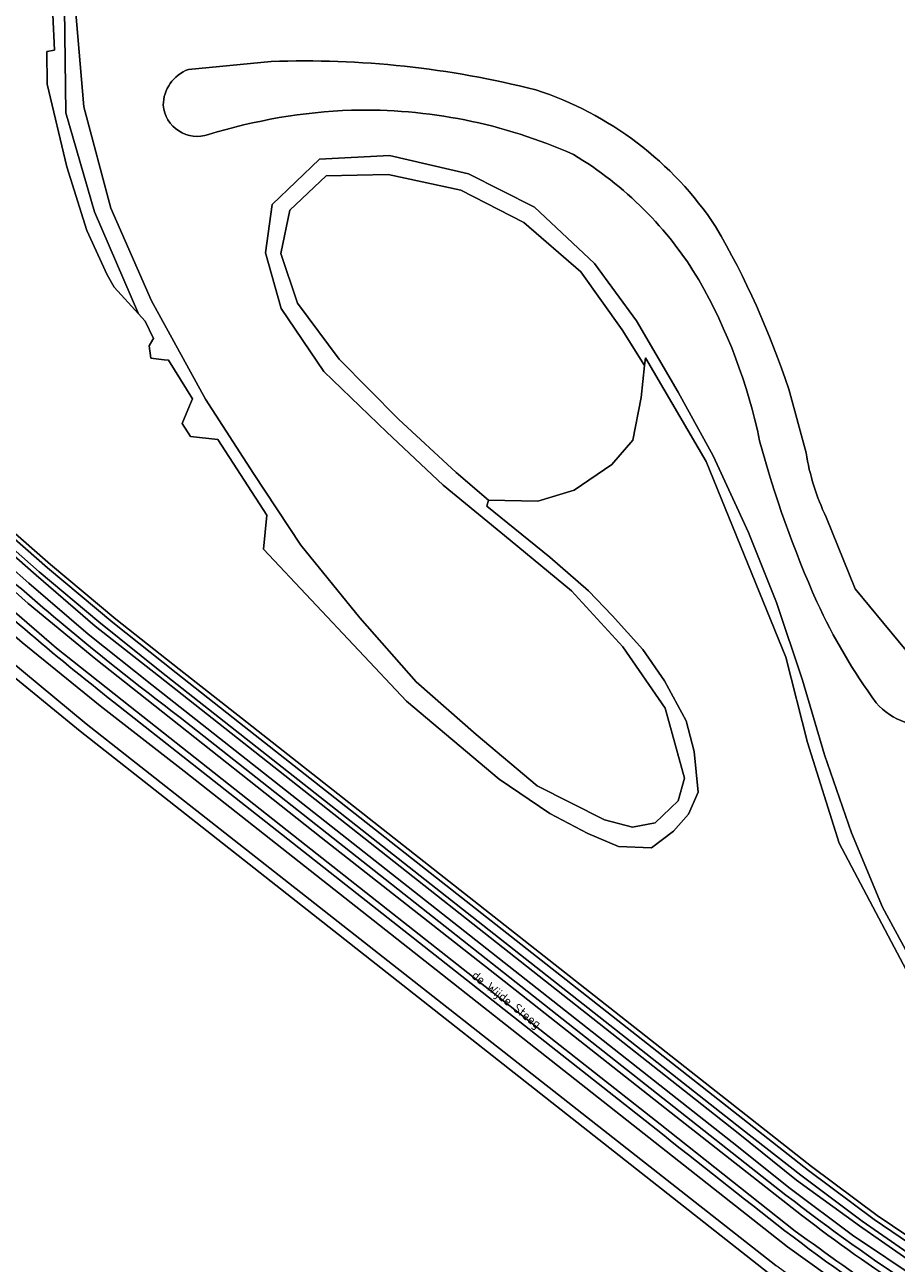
# Model space of a CAD drawing. Extents: x 184422 to 188298, y 343471 to 350189.
# Tile 182 of 256: x 186439 to 186607, y 347152 to 347391. Entities that reach past the tile are written whole.
import ezdxf
from ezdxf.enums import TextEntityAlignment as Align

# ---------------------------------------------------------------- set-up
doc = ezdxf.new("R2010")
doc.units = 0
for name, color, linetype, lineweight in [('B-WA-GR-BOUWLAND-GV', 252, 'Continuous', 13), ('B-WA-GR-GRAS-GV', 252, 'Continuous', 13), ('B-WA-GR-GROENVOORZIENING-GV', 252, 'Continuous', 18), ('B-WA-GW-TALUD_KRUIN-G', 252, 'Continuous', 18), ('B-WA-OG-TOPOGRAFIE-T18', 252, 'Continuous', 18), ('B-WA-OG-WATER_GREPPEL-GV', 252, 'Continuous', 18), ('B-WA-OG-WATER_MEER-GV', 252, 'Continuous', 18), ('B-WA-OG-WATER_SLOOT-GV', 252, 'Continuous', 18), ('B-WA-OG-WEG-GV', 252, 'Continuous', 18), ('B-WA-VH-ONVERHARD-GV', 252, 'Continuous', 18), ('B-WA-VH-VERHARDING_ASFALT-GV', 252, 'Continuous', 18)]:
    doc.layers.add(name, color=color, linetype=linetype, lineweight=lineweight)
doc.styles.add('NLCS-ISO-M1000-T18', font='NLCS-ISO.ttf', dxfattribs={"height": 1.8})

msp = doc.modelspace()

# ---------------------------------------------------------------- linework, layer by layer
at = {"layer": 'B-WA-GR-BOUWLAND-GV', "flags": 128}
msp.add_lwpolyline([(186644.25, 347074.316), (186648.392, 347083.027), (186651.289, 347090.619), (186651.986, 347093.634), (186652.746, 347097.252), (186654.548, 347105.83), (186654.493, 347106.432), (186654.115, 347106.909), (186652.854, 347107.717), (186634.677, 347116.979), (186615.65, 347128.081), (186598.301, 347139.075), (186582.5, 347150.395), (186466.041, 347242.132), (186449.762, 347254.959), (186434.568, 347267.42), (186410.15, 347288.726), (186402.667, 347295.643)], dxfattribs=at)
msp.add_lwpolyline([(186644.25, 347074.316), (186648.392, 347083.027), (186651.289, 347090.619), (186651.986, 347093.634), (186652.746, 347097.252), (186654.548, 347105.83), (186654.493, 347106.432), (186654.115, 347106.909), (186652.854, 347107.717), (186634.677, 347116.979), (186615.65, 347128.081), (186598.301, 347139.075), (186582.5, 347150.395), (186466.041, 347242.132), (186449.762, 347254.959), (186434.568, 347267.42), (186410.15, 347288.726), (186402.667, 347295.643)], dxfattribs=at)
msp.add_lwpolyline([(186644.25, 347074.316), (186648.392, 347083.027), (186651.289, 347090.619), (186651.986, 347093.634), (186652.746, 347097.252), (186654.548, 347105.83), (186654.493, 347106.432), (186654.115, 347106.909), (186652.854, 347107.717), (186634.677, 347116.979), (186615.65, 347128.081), (186598.301, 347139.075), (186582.5, 347150.395), (186466.041, 347242.132), (186449.762, 347254.959), (186434.568, 347267.42), (186410.15, 347288.726), (186402.667, 347295.643)], dxfattribs=at)
at = {"layer": 'B-WA-GR-GRAS-GV', "flags": 128}
for points in [[(186444.535, 347393.196), (186444.851, 347386.365), (186443.386, 347386.091), (186443.45, 347379.757), (186447.197, 347363.801), (186451.067, 347351.565), (186454.969, 347343.004), (186456.364, 347340.616), (186461.046, 347335.468), (186452.574, 347355.146), (186447.044, 347374.275), (186446.772, 347394.368)], [(186444.535, 347393.196), (186444.851, 347386.365), (186443.386, 347386.091), (186443.45, 347379.757), (186447.197, 347363.801), (186451.067, 347351.565), (186454.969, 347343.004), (186456.364, 347340.616), (186461.046, 347335.468), (186452.574, 347355.146), (186447.044, 347374.275), (186446.772, 347394.368)], [(186444.535, 347393.196), (186444.851, 347386.365), (186443.386, 347386.091), (186443.45, 347379.757), (186447.197, 347363.801), (186451.067, 347351.565), (186454.969, 347343.004), (186456.364, 347340.616), (186461.046, 347335.468), (186452.574, 347355.146), (186447.044, 347374.275), (186446.772, 347394.368)], [(186610.909, 347205.45), (186596.175, 347233.314), (186590.09, 347252.761), (186585.906, 347269.214), (186570.511, 347307), (186558.818, 347326.965), (186558.654, 347325.514), (186557.955, 347319.317), (186556.367, 347311.062), (186552.345, 347306.405), (186545.043, 347301.431), (186538.058, 347299.314), (186528.533, 347299.526), (186528.526, 347299.499), (186528.244, 347298.38), (186540.379, 347288.517), (186547.852, 347282.006), (186552.419, 347277.228), (186558.279, 347270.716), (186562.469, 347264.65), (186566.666, 347256.95), (186568.224, 347251.045), (186568.973, 347243.153), (186567.121, 347238.92), (186564.21, 347235.612), (186559.977, 347232.437), (186553.627, 347232.702), (186547.674, 347235.216), (186540.398, 347239.052), (186530.608, 347245.667), (186512.749, 347260.748), (186485.154, 347290.047), (186485.761, 347296.599), (186476.359, 347311.186), (186471.077, 347311.813), (186469.489, 347314.326), (186470.906, 347317.726), (186471.474, 347319.089), (186466.843, 347326.497), (186465.96, 347326.599), (186463.404, 347326.894), (186463.072, 347329.302), (186463.789, 347330.492), (186463.933, 347330.73), (186462.346, 347334.038), (186461.046, 347335.468), (186456.364, 347340.616), (186454.969, 347343.004), (186451.067, 347351.565), (186447.197, 347363.801), (186443.45, 347379.757), (186443.386, 347386.091), (186444.851, 347386.365), (186444.535, 347393.196)], [(186610.909, 347205.45), (186596.175, 347233.314), (186590.09, 347252.761), (186585.906, 347269.214), (186570.511, 347307), (186558.818, 347326.965), (186558.654, 347325.514), (186557.955, 347319.317), (186556.367, 347311.062), (186552.345, 347306.405), (186545.043, 347301.431), (186538.058, 347299.314), (186528.533, 347299.526), (186528.526, 347299.499), (186528.244, 347298.38), (186540.379, 347288.517), (186547.852, 347282.006), (186552.419, 347277.228), (186558.279, 347270.716), (186562.469, 347264.65), (186566.666, 347256.95), (186568.224, 347251.045), (186568.973, 347243.153), (186567.121, 347238.92), (186564.21, 347235.612), (186559.977, 347232.437), (186553.627, 347232.702), (186547.674, 347235.216), (186540.398, 347239.052), (186530.608, 347245.667), (186512.749, 347260.748), (186485.154, 347290.047), (186485.761, 347296.599), (186476.359, 347311.186), (186471.077, 347311.813), (186469.489, 347314.326), (186470.906, 347317.726), (186471.474, 347319.089), (186466.843, 347326.497), (186465.96, 347326.599), (186463.404, 347326.894), (186463.072, 347329.302), (186463.789, 347330.492), (186463.933, 347330.73), (186462.346, 347334.038), (186461.046, 347335.468), (186456.364, 347340.616), (186454.969, 347343.004), (186451.067, 347351.565), (186447.197, 347363.801), (186443.45, 347379.757), (186443.386, 347386.091), (186444.851, 347386.365), (186444.535, 347393.196)], [(186610.909, 347205.45), (186596.175, 347233.314), (186590.09, 347252.761), (186585.906, 347269.214), (186570.511, 347307), (186558.818, 347326.965), (186558.654, 347325.514), (186557.955, 347319.317), (186556.367, 347311.062), (186552.345, 347306.405), (186545.043, 347301.431), (186538.058, 347299.314), (186528.533, 347299.526), (186528.526, 347299.499), (186528.244, 347298.38), (186540.379, 347288.517), (186547.852, 347282.006), (186552.419, 347277.228), (186558.279, 347270.716), (186562.469, 347264.65), (186566.666, 347256.95), (186568.224, 347251.045), (186568.973, 347243.153), (186567.121, 347238.92), (186564.21, 347235.612), (186559.977, 347232.437), (186553.627, 347232.702), (186547.674, 347235.216), (186540.398, 347239.052), (186530.608, 347245.667), (186512.749, 347260.748), (186485.154, 347290.047), (186485.761, 347296.599), (186476.359, 347311.186), (186471.077, 347311.813), (186469.489, 347314.326), (186470.906, 347317.726), (186471.474, 347319.089), (186466.843, 347326.497), (186465.96, 347326.599), (186463.404, 347326.894), (186463.072, 347329.302), (186463.789, 347330.492), (186463.933, 347330.73), (186462.346, 347334.038), (186461.046, 347335.468), (186456.364, 347340.616), (186454.969, 347343.004), (186451.067, 347351.565), (186447.197, 347363.801), (186443.45, 347379.757), (186443.386, 347386.091), (186444.851, 347386.365), (186444.535, 347393.196)], [(186396.819, 347328.465), (186444.088, 347287.105), (186456.659, 347276.526), (186468.916, 347266.884), (186481.066, 347257.296), (186590.833, 347170.943), (186603.499, 347161.494), (186615.158, 347153.648)], [(186396.819, 347328.465), (186444.088, 347287.105), (186456.659, 347276.526), (186468.916, 347266.884), (186481.066, 347257.296), (186590.833, 347170.943), (186603.499, 347161.494), (186615.158, 347153.648)], [(186396.819, 347328.465), (186444.088, 347287.105), (186456.659, 347276.526), (186468.916, 347266.884), (186481.066, 347257.296), (186590.833, 347170.943), (186603.499, 347161.494), (186615.158, 347153.648)], [(186601.651, 347144.395), (186586.192, 347155.425), (186469.84, 347247.2), (186453.632, 347259.832), (186438.599, 347272.066)], [(186601.651, 347144.395), (186586.192, 347155.425), (186469.84, 347247.2), (186453.632, 347259.832), (186438.599, 347272.066)], [(186601.651, 347144.395), (186586.192, 347155.425), (186469.84, 347247.2), (186453.632, 347259.832), (186438.599, 347272.066)], [(186435.851, 347268.91), (186450.973, 347256.383), (186467.193, 347243.568), (186583.967, 347151.832)], [(186435.851, 347268.91), (186450.973, 347256.383), (186467.193, 347243.568), (186583.967, 347151.832)], [(186435.851, 347268.91), (186450.973, 347256.383), (186467.193, 347243.568), (186583.967, 347151.832)]]:
    msp.add_lwpolyline(points, dxfattribs=at)
at = {"layer": 'B-WA-GR-GROENVOORZIENING-GV', "flags": 128}
for points in [[(186486.638, 347384.161), (186470.665, 347382.616)], [(186486.638, 347384.161), (186470.665, 347382.616)], [(186486.638, 347384.161), (186470.665, 347382.616)], [(186589.781, 347308.651), (186586.427, 347320.931)], [(186589.781, 347308.651), (186586.427, 347320.931)], [(186589.781, 347308.651), (186586.427, 347320.931)], [(186616.609, 347263.267), (186613.081, 347265.706), (186599.266, 347282.428), (186593.663, 347296.222)], [(186616.609, 347263.267), (186613.081, 347265.706), (186599.266, 347282.428), (186593.663, 347296.222)], [(186616.609, 347263.267), (186613.081, 347265.706), (186599.266, 347282.428), (186593.663, 347296.222)]]:
    msp.add_lwpolyline(points, dxfattribs=at)
at = {"layer": 'B-WA-GR-GROENVOORZIENING-GV'}
for points in [[(186537.645, 347378.673, 0.0712756), (186486.638, 347384.161)], [(186537.645, 347378.673, 0.0712756), (186486.638, 347384.161)], [(186537.645, 347378.673, 0.0712756), (186486.638, 347384.161)], [(186470.665, 347382.616, 0.3104633), (186465.806, 347375.715)], [(186470.665, 347382.616, 0.3104633), (186465.806, 347375.715)], [(186470.665, 347382.616, 0.3104633), (186465.806, 347375.715)], [(186572.342, 347352.326, 0.1696966), (186537.645, 347378.673)], [(186572.342, 347352.326, 0.1696966), (186537.645, 347378.673)], [(186572.342, 347352.326, 0.1696966), (186537.645, 347378.673)], [(186465.806, 347375.715, 0.4890006), (186474.552, 347370.057)], [(186465.806, 347375.715, 0.4890006), (186474.552, 347370.057)], [(186465.806, 347375.715, 0.4890006), (186474.552, 347370.057)], [(186474.552, 347370.057, -0.0661725), (186502.107, 347374.751)], [(186474.552, 347370.057, -0.0661725), (186502.107, 347374.751)], [(186474.552, 347370.057, -0.0661725), (186502.107, 347374.751)], [(186502.107, 347374.751, -0.1114904), (186544.92, 347366.214)], [(186502.107, 347374.751, -0.1114904), (186544.92, 347366.214)], [(186502.107, 347374.751, -0.1114904), (186544.92, 347366.214)], [(186544.92, 347366.214, -0.1230992), (186569.119, 347342.013)], [(186544.92, 347366.214, -0.1230992), (186569.119, 347342.013)], [(186544.92, 347366.214, -0.1230992), (186569.119, 347342.013)], [(186586.427, 347320.931, 0.052255), (186572.342, 347352.326)], [(186586.427, 347320.931, 0.052255), (186572.342, 347352.326)], [(186586.427, 347320.931, 0.052255), (186572.342, 347352.326)], [(186569.119, 347342.013, -0.0781229), (186580.83, 347310.962)], [(186569.119, 347342.013, -0.0781229), (186580.83, 347310.962)], [(186569.119, 347342.013, -0.0781229), (186580.83, 347310.962)], [(186580.83, 347310.962, 0.0391068), (186591.879, 347279.885)], [(186580.83, 347310.962, 0.0391068), (186591.879, 347279.885)], [(186580.83, 347310.962, 0.0391068), (186591.879, 347279.885)], [(186593.663, 347296.222, -0.0726014), (186589.781, 347308.651)], [(186593.663, 347296.222, -0.0726014), (186589.781, 347308.651)], [(186593.663, 347296.222, -0.0726014), (186589.781, 347308.651)], [(186591.879, 347279.885, 0.048884), (186603.306, 347260.378)], [(186591.879, 347279.885, 0.048884), (186603.306, 347260.378)], [(186591.879, 347279.885, 0.048884), (186603.306, 347260.378)], [(186603.306, 347260.378, 0.2437456), (186615.438, 347255.88)], [(186603.306, 347260.378, 0.2437456), (186615.438, 347255.88)], [(186603.306, 347260.378, 0.2437456), (186615.438, 347255.88)]]:
    msp.add_lwpolyline(points, format="xyb", dxfattribs=at)
at = {"layer": 'B-WA-GR-GROENVOORZIENING-GV', "flags": 128}
msp.add_lwpolyline([(186528.526, 347299.499), (186528.533, 347299.526), (186538.058, 347299.314), (186545.043, 347301.431), (186552.345, 347306.405), (186556.367, 347311.062), (186557.955, 347319.317), (186558.654, 347325.514), (186554.323, 347332.388), (186546.355, 347343.584), (186535.362, 347353.064), (186523.229, 347359.312), (186509.168, 347362.335), (186497.22, 347362.105), (186490.208, 347355.464), (186488.487, 347347.083), (186491.711, 347337.505), (186499.737, 347326.73), (186511.206, 347315.123), (186522.28, 347304.844)], close=True, dxfattribs=at)
msp.add_lwpolyline([(186528.526, 347299.499), (186528.533, 347299.526), (186538.058, 347299.314), (186545.043, 347301.431), (186552.345, 347306.405), (186556.367, 347311.062), (186557.955, 347319.317), (186558.654, 347325.514), (186554.323, 347332.388), (186546.355, 347343.584), (186535.362, 347353.064), (186523.229, 347359.312), (186509.168, 347362.335), (186497.22, 347362.105), (186490.208, 347355.464), (186488.487, 347347.083), (186491.711, 347337.505), (186499.737, 347326.73), (186511.206, 347315.123), (186522.28, 347304.844)], close=True, dxfattribs=at)
msp.add_lwpolyline([(186528.526, 347299.499), (186528.533, 347299.526), (186538.058, 347299.314), (186545.043, 347301.431), (186552.345, 347306.405), (186556.367, 347311.062), (186557.955, 347319.317), (186558.654, 347325.514), (186554.323, 347332.388), (186546.355, 347343.584), (186535.362, 347353.064), (186523.229, 347359.312), (186509.168, 347362.335), (186497.22, 347362.105), (186490.208, 347355.464), (186488.487, 347347.083), (186491.711, 347337.505), (186499.737, 347326.73), (186511.206, 347315.123), (186522.28, 347304.844)], close=True, dxfattribs=at)
at = {"layer": 'B-WA-GW-TALUD_KRUIN-G', "flags": 128}
for points in [[(186369.06, 347346.2), (186416.428, 347304.414), (186428.096, 347293.931), (186439.922, 347283.488), (186451.33, 347273.664), (186463.629, 347263.907), (186575.529, 347175.602), (186586.744, 347166.694), (186598.763, 347157.706), (186611.798, 347148.918), (186625.277, 347140.115), (186639.427, 347131.904), (186653.53, 347124.744), (186666.934, 347118.151), (186683.646, 347111.04), (186699.255, 347105.171)], [(186369.06, 347346.2), (186416.428, 347304.414), (186428.096, 347293.931), (186439.922, 347283.488), (186451.33, 347273.664), (186463.629, 347263.907), (186575.529, 347175.602), (186586.744, 347166.694), (186598.763, 347157.706), (186611.798, 347148.918), (186625.277, 347140.115), (186639.427, 347131.904), (186653.53, 347124.744), (186666.934, 347118.151), (186683.646, 347111.04), (186699.255, 347105.171)], [(186369.06, 347346.2), (186416.428, 347304.414), (186428.096, 347293.931), (186439.922, 347283.488), (186451.33, 347273.664), (186463.629, 347263.907), (186575.529, 347175.602), (186586.744, 347166.694), (186598.763, 347157.706), (186611.798, 347148.918), (186625.277, 347140.115), (186639.427, 347131.904), (186653.53, 347124.744), (186666.934, 347118.151), (186683.646, 347111.04), (186699.255, 347105.171)], [(186658.875, 347111.482), (186655.479, 347113.425), (186637.717, 347122.657), (186618.706, 347133.401), (186601.651, 347144.395), (186586.192, 347155.425), (186469.84, 347247.2), (186453.632, 347259.832), (186438.599, 347272.066), (186419.415, 347288.574), (186411.205, 347296.059), (186399.62, 347306.036)], [(186658.875, 347111.482), (186655.479, 347113.425), (186637.717, 347122.657), (186618.706, 347133.401), (186601.651, 347144.395), (186586.192, 347155.425), (186469.84, 347247.2), (186453.632, 347259.832), (186438.599, 347272.066), (186419.415, 347288.574), (186411.205, 347296.059), (186399.62, 347306.036)], [(186658.875, 347111.482), (186655.479, 347113.425), (186637.717, 347122.657), (186618.706, 347133.401), (186601.651, 347144.395), (186586.192, 347155.425), (186469.84, 347247.2), (186453.632, 347259.832), (186438.599, 347272.066), (186419.415, 347288.574), (186411.205, 347296.059), (186399.62, 347306.036)]]:
    msp.add_lwpolyline(points, dxfattribs=at)
at = {"layer": 'B-WA-OG-WATER_GREPPEL-GV', "flags": 128}
for points in [[(186646.149, 347072.916), (186649.67, 347080.301), (186652.411, 347087.815), (186654.813, 347096.551), (186656.438, 347105.12), (186656.777, 347106.959), (186656.163, 347108.325), (186654.598, 347109.079), (186635.551, 347118.756), (186616.648, 347129.642), (186599.162, 347140.793), (186583.967, 347151.832), (186467.193, 347243.568), (186450.973, 347256.383), (186435.851, 347268.91)], [(186646.149, 347072.916), (186649.67, 347080.301), (186652.411, 347087.815), (186654.813, 347096.551), (186656.438, 347105.12), (186656.777, 347106.959), (186656.163, 347108.325), (186654.598, 347109.079), (186635.551, 347118.756), (186616.648, 347129.642), (186599.162, 347140.793), (186583.967, 347151.832), (186467.193, 347243.568), (186450.973, 347256.383), (186435.851, 347268.91)], [(186646.149, 347072.916), (186649.67, 347080.301), (186652.411, 347087.815), (186654.813, 347096.551), (186656.438, 347105.12), (186656.777, 347106.959), (186656.163, 347108.325), (186654.598, 347109.079), (186635.551, 347118.756), (186616.648, 347129.642), (186599.162, 347140.793), (186583.967, 347151.832), (186467.193, 347243.568), (186450.973, 347256.383), (186435.851, 347268.91)], [(186434.568, 347267.42), (186449.762, 347254.959), (186466.041, 347242.132), (186582.5, 347150.395), (186598.301, 347139.075), (186615.65, 347128.081), (186634.677, 347116.979), (186652.854, 347107.717), (186654.115, 347106.909), (186654.493, 347106.432), (186654.548, 347105.83), (186652.746, 347097.252), (186651.986, 347093.634), (186651.289, 347090.619), (186648.392, 347083.027), (186644.25, 347074.316)], [(186434.568, 347267.42), (186449.762, 347254.959), (186466.041, 347242.132), (186582.5, 347150.395), (186598.301, 347139.075), (186615.65, 347128.081), (186634.677, 347116.979), (186652.854, 347107.717), (186654.115, 347106.909), (186654.493, 347106.432), (186654.548, 347105.83), (186652.746, 347097.252), (186651.986, 347093.634), (186651.289, 347090.619), (186648.392, 347083.027), (186644.25, 347074.316)], [(186434.568, 347267.42), (186449.762, 347254.959), (186466.041, 347242.132), (186582.5, 347150.395), (186598.301, 347139.075), (186615.65, 347128.081), (186634.677, 347116.979), (186652.854, 347107.717), (186654.115, 347106.909), (186654.493, 347106.432), (186654.548, 347105.83), (186652.746, 347097.252), (186651.986, 347093.634), (186651.289, 347090.619), (186648.392, 347083.027), (186644.25, 347074.316)]]:
    msp.add_lwpolyline(points, dxfattribs=at)
at = {"layer": 'B-WA-OG-WATER_MEER-GV', "flags": 128}
for points in [[(186448.918, 347394.243), (186450.517, 347375.421), (186455.721, 347355.847), (186463.518, 347337.974), (186473.954, 347319.024), (186483.196, 347304.638), (186492.377, 347290.825), (186503.755, 347276.79), (186514.617, 347264.45), (186526.149, 347254.275), (186537.929, 347244.413), (186550.921, 347237.819), (186556.283, 347236.394), (186560.688, 347237.224), (186565.147, 347241.503), (186566.343, 347245.866), (186562.585, 347259.371), (186554.433, 347271.196), (186544.53, 347282.005), (186532.738, 347291.804), (186519.828, 347302.436), (186508.962, 347312.605), (186496.807, 347324.317), (186488.546, 347336.472), (186485.507, 347347.247), (186486.828, 347356.581), (186495.927, 347365.279), (186509.466, 347366.035), (186524.711, 347362.496), (186537.43, 347356.034), (186548.955, 347345.2), (186557.049, 347334.127), (186565.129, 347320.327), (186571.835, 347308.047), (186578.651, 347293.282), (186584.108, 347279.795), (186589.102, 347264.806), (186593.316, 347250.402), (186598.569, 347235.333), (186604.498, 347220.985), (186611.875, 347207.441)], [(186448.918, 347394.243), (186450.517, 347375.421), (186455.721, 347355.847), (186463.518, 347337.974), (186473.954, 347319.024), (186483.196, 347304.638), (186492.377, 347290.825), (186503.755, 347276.79), (186514.617, 347264.45), (186526.149, 347254.275), (186537.929, 347244.413), (186550.921, 347237.819), (186556.283, 347236.394), (186560.688, 347237.224), (186565.147, 347241.503), (186566.343, 347245.866), (186562.585, 347259.371), (186554.433, 347271.196), (186544.53, 347282.005), (186532.738, 347291.804), (186519.828, 347302.436), (186508.962, 347312.605), (186496.807, 347324.317), (186488.546, 347336.472), (186485.507, 347347.247), (186486.828, 347356.581), (186495.927, 347365.279), (186509.466, 347366.035), (186524.711, 347362.496), (186537.43, 347356.034), (186548.955, 347345.2), (186557.049, 347334.127), (186565.129, 347320.327), (186571.835, 347308.047), (186578.651, 347293.282), (186584.108, 347279.795), (186589.102, 347264.806), (186593.316, 347250.402), (186598.569, 347235.333), (186604.498, 347220.985), (186611.875, 347207.441)], [(186448.918, 347394.243), (186450.517, 347375.421), (186455.721, 347355.847), (186463.518, 347337.974), (186473.954, 347319.024), (186483.196, 347304.638), (186492.377, 347290.825), (186503.755, 347276.79), (186514.617, 347264.45), (186526.149, 347254.275), (186537.929, 347244.413), (186550.921, 347237.819), (186556.283, 347236.394), (186560.688, 347237.224), (186565.147, 347241.503), (186566.343, 347245.866), (186562.585, 347259.371), (186554.433, 347271.196), (186544.53, 347282.005), (186532.738, 347291.804), (186519.828, 347302.436), (186508.962, 347312.605), (186496.807, 347324.317), (186488.546, 347336.472), (186485.507, 347347.247), (186486.828, 347356.581), (186495.927, 347365.279), (186509.466, 347366.035), (186524.711, 347362.496), (186537.43, 347356.034), (186548.955, 347345.2), (186557.049, 347334.127), (186565.129, 347320.327), (186571.835, 347308.047), (186578.651, 347293.282), (186584.108, 347279.795), (186589.102, 347264.806), (186593.316, 347250.402), (186598.569, 347235.333), (186604.498, 347220.985), (186611.875, 347207.441)], [(186470.665, 347382.616), (186486.638, 347384.161)], [(186470.665, 347382.616), (186486.638, 347384.161)], [(186470.665, 347382.616), (186486.638, 347384.161)], [(186586.427, 347320.931), (186589.781, 347308.651)], [(186586.427, 347320.931), (186589.781, 347308.651)], [(186586.427, 347320.931), (186589.781, 347308.651)], [(186593.663, 347296.222), (186599.266, 347282.428), (186613.081, 347265.706), (186616.609, 347263.267)], [(186593.663, 347296.222), (186599.266, 347282.428), (186613.081, 347265.706), (186616.609, 347263.267)], [(186593.663, 347296.222), (186599.266, 347282.428), (186613.081, 347265.706), (186616.609, 347263.267)]]:
    msp.add_lwpolyline(points, dxfattribs=at)
at = {"layer": 'B-WA-OG-WATER_MEER-GV'}
for points in [[(186486.638, 347384.161, -0.0712756), (186537.645, 347378.673)], [(186486.638, 347384.161, -0.0712756), (186537.645, 347378.673)], [(186486.638, 347384.161, -0.0712756), (186537.645, 347378.673)], [(186465.806, 347375.715, -0.3104633), (186470.665, 347382.616)], [(186465.806, 347375.715, -0.3104633), (186470.665, 347382.616)], [(186465.806, 347375.715, -0.3104633), (186470.665, 347382.616)], [(186537.645, 347378.673, -0.1696966), (186572.342, 347352.326)], [(186537.645, 347378.673, -0.1696966), (186572.342, 347352.326)], [(186537.645, 347378.673, -0.1696966), (186572.342, 347352.326)], [(186474.552, 347370.057, -0.4890006), (186465.806, 347375.715)], [(186474.552, 347370.057, -0.4890006), (186465.806, 347375.715)], [(186474.552, 347370.057, -0.4890006), (186465.806, 347375.715)], [(186502.107, 347374.751, 0.0661725), (186474.552, 347370.057)], [(186502.107, 347374.751, 0.0661725), (186474.552, 347370.057)], [(186502.107, 347374.751, 0.0661725), (186474.552, 347370.057)], [(186544.92, 347366.214, 0.1114904), (186502.107, 347374.751)], [(186544.92, 347366.214, 0.1114904), (186502.107, 347374.751)], [(186544.92, 347366.214, 0.1114904), (186502.107, 347374.751)], [(186569.119, 347342.013, 0.1230992), (186544.92, 347366.214)], [(186569.119, 347342.013, 0.1230992), (186544.92, 347366.214)], [(186569.119, 347342.013, 0.1230992), (186544.92, 347366.214)], [(186572.342, 347352.326, -0.052255), (186586.427, 347320.931)], [(186572.342, 347352.326, -0.052255), (186586.427, 347320.931)], [(186572.342, 347352.326, -0.052255), (186586.427, 347320.931)], [(186580.83, 347310.962, 0.0781229), (186569.119, 347342.013)], [(186580.83, 347310.962, 0.0781229), (186569.119, 347342.013)], [(186580.83, 347310.962, 0.0781229), (186569.119, 347342.013)], [(186591.879, 347279.885, -0.0391068), (186580.83, 347310.962)], [(186591.879, 347279.885, -0.0391068), (186580.83, 347310.962)], [(186591.879, 347279.885, -0.0391068), (186580.83, 347310.962)], [(186589.781, 347308.651, 0.0726014), (186593.663, 347296.222)], [(186589.781, 347308.651, 0.0726014), (186593.663, 347296.222)], [(186589.781, 347308.651, 0.0726014), (186593.663, 347296.222)], [(186603.306, 347260.378, -0.048884), (186591.879, 347279.885)], [(186603.306, 347260.378, -0.048884), (186591.879, 347279.885)], [(186603.306, 347260.378, -0.048884), (186591.879, 347279.885)], [(186615.438, 347255.88, -0.2437456), (186603.306, 347260.378)], [(186615.438, 347255.88, -0.2437456), (186603.306, 347260.378)], [(186615.438, 347255.88, -0.2437456), (186603.306, 347260.378)]]:
    msp.add_lwpolyline(points, format="xyb", dxfattribs=at)
at = {"layer": 'B-WA-OG-WATER_SLOOT-GV', "flags": 128}
for points in [[(186446.772, 347394.368), (186447.044, 347374.275), (186452.574, 347355.146), (186461.046, 347335.468), (186462.346, 347334.038), (186463.933, 347330.73), (186463.789, 347330.492), (186463.072, 347329.302), (186463.404, 347326.894), (186465.96, 347326.599), (186466.843, 347326.497), (186471.474, 347319.089), (186470.906, 347317.726), (186469.489, 347314.326), (186471.077, 347311.813), (186476.359, 347311.186), (186485.761, 347296.599), (186485.154, 347290.047), (186512.749, 347260.748), (186530.608, 347245.667), (186540.398, 347239.052), (186547.674, 347235.216), (186553.627, 347232.702), (186559.977, 347232.437), (186564.21, 347235.612), (186567.121, 347238.92), (186568.973, 347243.153), (186568.224, 347251.045), (186566.666, 347256.95), (186562.469, 347264.65), (186558.279, 347270.716), (186552.419, 347277.228), (186547.852, 347282.006), (186540.379, 347288.517), (186528.244, 347298.38), (186528.526, 347299.499)], [(186446.772, 347394.368), (186447.044, 347374.275), (186452.574, 347355.146), (186461.046, 347335.468), (186462.346, 347334.038), (186463.933, 347330.73), (186463.789, 347330.492), (186463.072, 347329.302), (186463.404, 347326.894), (186465.96, 347326.599), (186466.843, 347326.497), (186471.474, 347319.089), (186470.906, 347317.726), (186469.489, 347314.326), (186471.077, 347311.813), (186476.359, 347311.186), (186485.761, 347296.599), (186485.154, 347290.047), (186512.749, 347260.748), (186530.608, 347245.667), (186540.398, 347239.052), (186547.674, 347235.216), (186553.627, 347232.702), (186559.977, 347232.437), (186564.21, 347235.612), (186567.121, 347238.92), (186568.973, 347243.153), (186568.224, 347251.045), (186566.666, 347256.95), (186562.469, 347264.65), (186558.279, 347270.716), (186552.419, 347277.228), (186547.852, 347282.006), (186540.379, 347288.517), (186528.244, 347298.38), (186528.526, 347299.499)], [(186446.772, 347394.368), (186447.044, 347374.275), (186452.574, 347355.146), (186461.046, 347335.468), (186462.346, 347334.038), (186463.933, 347330.73), (186463.789, 347330.492), (186463.072, 347329.302), (186463.404, 347326.894), (186465.96, 347326.599), (186466.843, 347326.497), (186471.474, 347319.089), (186470.906, 347317.726), (186469.489, 347314.326), (186471.077, 347311.813), (186476.359, 347311.186), (186485.761, 347296.599), (186485.154, 347290.047), (186512.749, 347260.748), (186530.608, 347245.667), (186540.398, 347239.052), (186547.674, 347235.216), (186553.627, 347232.702), (186559.977, 347232.437), (186564.21, 347235.612), (186567.121, 347238.92), (186568.973, 347243.153), (186568.224, 347251.045), (186566.666, 347256.95), (186562.469, 347264.65), (186558.279, 347270.716), (186552.419, 347277.228), (186547.852, 347282.006), (186540.379, 347288.517), (186528.244, 347298.38), (186528.526, 347299.499)], [(186611.875, 347207.441), (186604.498, 347220.985), (186598.569, 347235.333), (186593.316, 347250.402), (186589.102, 347264.806), (186584.108, 347279.795), (186578.651, 347293.282), (186571.835, 347308.047), (186565.129, 347320.327), (186557.049, 347334.127), (186548.955, 347345.2), (186537.43, 347356.034), (186524.711, 347362.496), (186509.466, 347366.035), (186495.927, 347365.279), (186486.828, 347356.581), (186485.507, 347347.247), (186488.546, 347336.472), (186496.807, 347324.317), (186508.962, 347312.605), (186519.828, 347302.436), (186532.738, 347291.804), (186544.53, 347282.005), (186554.433, 347271.196), (186562.585, 347259.371), (186566.343, 347245.866), (186565.147, 347241.503), (186560.688, 347237.224), (186556.283, 347236.394), (186550.921, 347237.819), (186537.929, 347244.413), (186526.149, 347254.275), (186514.617, 347264.45), (186503.755, 347276.79), (186492.377, 347290.825), (186483.196, 347304.638), (186473.954, 347319.024), (186463.518, 347337.974), (186455.721, 347355.847), (186450.517, 347375.421), (186448.918, 347394.243)], [(186611.875, 347207.441), (186604.498, 347220.985), (186598.569, 347235.333), (186593.316, 347250.402), (186589.102, 347264.806), (186584.108, 347279.795), (186578.651, 347293.282), (186571.835, 347308.047), (186565.129, 347320.327), (186557.049, 347334.127), (186548.955, 347345.2), (186537.43, 347356.034), (186524.711, 347362.496), (186509.466, 347366.035), (186495.927, 347365.279), (186486.828, 347356.581), (186485.507, 347347.247), (186488.546, 347336.472), (186496.807, 347324.317), (186508.962, 347312.605), (186519.828, 347302.436), (186532.738, 347291.804), (186544.53, 347282.005), (186554.433, 347271.196), (186562.585, 347259.371), (186566.343, 347245.866), (186565.147, 347241.503), (186560.688, 347237.224), (186556.283, 347236.394), (186550.921, 347237.819), (186537.929, 347244.413), (186526.149, 347254.275), (186514.617, 347264.45), (186503.755, 347276.79), (186492.377, 347290.825), (186483.196, 347304.638), (186473.954, 347319.024), (186463.518, 347337.974), (186455.721, 347355.847), (186450.517, 347375.421), (186448.918, 347394.243)], [(186611.875, 347207.441), (186604.498, 347220.985), (186598.569, 347235.333), (186593.316, 347250.402), (186589.102, 347264.806), (186584.108, 347279.795), (186578.651, 347293.282), (186571.835, 347308.047), (186565.129, 347320.327), (186557.049, 347334.127), (186548.955, 347345.2), (186537.43, 347356.034), (186524.711, 347362.496), (186509.466, 347366.035), (186495.927, 347365.279), (186486.828, 347356.581), (186485.507, 347347.247), (186488.546, 347336.472), (186496.807, 347324.317), (186508.962, 347312.605), (186519.828, 347302.436), (186532.738, 347291.804), (186544.53, 347282.005), (186554.433, 347271.196), (186562.585, 347259.371), (186566.343, 347245.866), (186565.147, 347241.503), (186560.688, 347237.224), (186556.283, 347236.394), (186550.921, 347237.819), (186537.929, 347244.413), (186526.149, 347254.275), (186514.617, 347264.45), (186503.755, 347276.79), (186492.377, 347290.825), (186483.196, 347304.638), (186473.954, 347319.024), (186463.518, 347337.974), (186455.721, 347355.847), (186450.517, 347375.421), (186448.918, 347394.243)], [(186528.526, 347299.499), (186522.28, 347304.844), (186511.206, 347315.123), (186499.737, 347326.73), (186491.711, 347337.505), (186488.487, 347347.083), (186490.208, 347355.464), (186497.22, 347362.105), (186509.168, 347362.335), (186523.229, 347359.312), (186535.362, 347353.064), (186546.355, 347343.584), (186554.323, 347332.388), (186558.654, 347325.514), (186558.818, 347326.965), (186570.511, 347307), (186585.906, 347269.214), (186590.09, 347252.761), (186596.175, 347233.314), (186610.909, 347205.45)], [(186528.526, 347299.499), (186522.28, 347304.844), (186511.206, 347315.123), (186499.737, 347326.73), (186491.711, 347337.505), (186488.487, 347347.083), (186490.208, 347355.464), (186497.22, 347362.105), (186509.168, 347362.335), (186523.229, 347359.312), (186535.362, 347353.064), (186546.355, 347343.584), (186554.323, 347332.388), (186558.654, 347325.514), (186558.818, 347326.965), (186570.511, 347307), (186585.906, 347269.214), (186590.09, 347252.761), (186596.175, 347233.314), (186610.909, 347205.45)], [(186528.526, 347299.499), (186522.28, 347304.844), (186511.206, 347315.123), (186499.737, 347326.73), (186491.711, 347337.505), (186488.487, 347347.083), (186490.208, 347355.464), (186497.22, 347362.105), (186509.168, 347362.335), (186523.229, 347359.312), (186535.362, 347353.064), (186546.355, 347343.584), (186554.323, 347332.388), (186558.654, 347325.514), (186558.818, 347326.965), (186570.511, 347307), (186585.906, 347269.214), (186590.09, 347252.761), (186596.175, 347233.314), (186610.909, 347205.45)]]:
    msp.add_lwpolyline(points, dxfattribs=at)
at = {"layer": 'B-WA-OG-WEG-GV', "flags": 128}
for points in [[(186700.42, 347108.092), (186684.782, 347114.035), (186668.45, 347121.091), (186654.951, 347127.489), (186641.127, 347134.833), (186627.137, 347142.923), (186613.403, 347151.5), (186600.583, 347160.359), (186588.756, 347169.271), (186577.344, 347178.19), (186465.5, 347266.342), (186453.406, 347276.037), (186441.903, 347285.696), (186430.129, 347296.013), (186418.211, 347306.49), (186374.969, 347344.095), (186370.169, 347348.637), (186366.027, 347353.063)], [(186700.42, 347108.092), (186684.782, 347114.035), (186668.45, 347121.091), (186654.951, 347127.489), (186641.127, 347134.833), (186627.137, 347142.923), (186613.403, 347151.5), (186600.583, 347160.359), (186588.756, 347169.271), (186577.344, 347178.19), (186465.5, 347266.342), (186453.406, 347276.037), (186441.903, 347285.696), (186430.129, 347296.013), (186418.211, 347306.49), (186374.969, 347344.095), (186370.169, 347348.637), (186366.027, 347353.063)], [(186700.42, 347108.092), (186684.782, 347114.035), (186668.45, 347121.091), (186654.951, 347127.489), (186641.127, 347134.833), (186627.137, 347142.923), (186613.403, 347151.5), (186600.583, 347160.359), (186588.756, 347169.271), (186577.344, 347178.19), (186465.5, 347266.342), (186453.406, 347276.037), (186441.903, 347285.696), (186430.129, 347296.013), (186418.211, 347306.49), (186374.969, 347344.095), (186370.169, 347348.637), (186366.027, 347353.063)], [(186701.248, 347110.651), (186685.772, 347116.615), (186669.528, 347123.473), (186656.1, 347129.791), (186643.316, 347136.551), (186629.971, 347144.205), (186619.164, 347151.048), (186619.167, 347151.052), (186615.158, 347153.648), (186603.499, 347161.494), (186590.833, 347170.943), (186481.066, 347257.296), (186468.916, 347266.884), (186456.659, 347276.526), (186444.088, 347287.105), (186396.819, 347328.465), (186394.247, 347330.516), (186390.89, 347333.537), (186389.709, 347334.6)], [(186701.248, 347110.651), (186685.772, 347116.615), (186669.528, 347123.473), (186656.1, 347129.791), (186643.316, 347136.551), (186629.971, 347144.205), (186619.164, 347151.048), (186619.167, 347151.052), (186615.158, 347153.648), (186603.499, 347161.494), (186590.833, 347170.943), (186481.066, 347257.296), (186468.916, 347266.884), (186456.659, 347276.526), (186444.088, 347287.105), (186396.819, 347328.465), (186394.247, 347330.516), (186390.89, 347333.537), (186389.709, 347334.6)], [(186701.248, 347110.651), (186685.772, 347116.615), (186669.528, 347123.473), (186656.1, 347129.791), (186643.316, 347136.551), (186629.971, 347144.205), (186619.164, 347151.048), (186619.167, 347151.052), (186615.158, 347153.648), (186603.499, 347161.494), (186590.833, 347170.943), (186481.066, 347257.296), (186468.916, 347266.884), (186456.659, 347276.526), (186444.088, 347287.105), (186396.819, 347328.465), (186394.247, 347330.516), (186390.89, 347333.537), (186389.709, 347334.6)], [(186390.198, 347333.037), (186393.654, 347329.986), (186396.312, 347327.856), (186443.498, 347286.476), (186456.103, 347275.896), (186468.294, 347266.185), (186480.55, 347256.566), (186590.227, 347170.185), (186602.936, 347160.706), (186614.57, 347152.806), (186615.923, 347151.887), (186618.632, 347150.198), (186629.542, 347143.398), (186642.879, 347135.773), (186655.683, 347128.938), (186669.122, 347122.639), (186685.376, 347115.628), (186700.926, 347109.672)], [(186390.198, 347333.037), (186393.654, 347329.986), (186396.312, 347327.856), (186443.498, 347286.476), (186456.103, 347275.896), (186468.294, 347266.185), (186480.55, 347256.566), (186590.227, 347170.185), (186602.936, 347160.706), (186614.57, 347152.806), (186615.923, 347151.887), (186618.632, 347150.198), (186629.542, 347143.398), (186642.879, 347135.773), (186655.683, 347128.938), (186669.122, 347122.639), (186685.376, 347115.628), (186700.926, 347109.672)], [(186390.198, 347333.037), (186393.654, 347329.986), (186396.312, 347327.856), (186443.498, 347286.476), (186456.103, 347275.896), (186468.294, 347266.185), (186480.55, 347256.566), (186590.227, 347170.185), (186602.936, 347160.706), (186614.57, 347152.806), (186615.923, 347151.887), (186618.632, 347150.198), (186629.542, 347143.398), (186642.879, 347135.773), (186655.683, 347128.938), (186669.122, 347122.639), (186685.376, 347115.628), (186700.926, 347109.672)], [(186399.62, 347306.036), (186411.205, 347296.059), (186419.415, 347288.574), (186438.599, 347272.066), (186453.632, 347259.832), (186469.84, 347247.2), (186586.192, 347155.425), (186601.651, 347144.395), (186618.706, 347133.401), (186637.717, 347122.657), (186655.479, 347113.425), (186658.875, 347111.482), (186659.8, 347113.786)], [(186399.62, 347306.036), (186411.205, 347296.059), (186419.415, 347288.574), (186438.599, 347272.066), (186453.632, 347259.832), (186469.84, 347247.2), (186586.192, 347155.425), (186601.651, 347144.395), (186618.706, 347133.401), (186637.717, 347122.657), (186655.479, 347113.425), (186658.875, 347111.482), (186659.8, 347113.786)], [(186399.62, 347306.036), (186411.205, 347296.059), (186419.415, 347288.574), (186438.599, 347272.066), (186453.632, 347259.832), (186469.84, 347247.2), (186586.192, 347155.425), (186601.651, 347144.395), (186618.706, 347133.401), (186637.717, 347122.657), (186655.479, 347113.425), (186658.875, 347111.482), (186659.8, 347113.786)], [(186700.099, 347107.269), (186684.426, 347113.16), (186668.05, 347120.361), (186654.513, 347126.658), (186640.588, 347133.892), (186626.421, 347141.972), (186612.844, 347150.58), (186600.062, 347159.519), (186587.915, 347168.321), (186576.702, 347177.373), (186464.877, 347265.605), (186452.662, 347275.208), (186441.294, 347285.042), (186429.484, 347295.381)], [(186429.484, 347295.381), (186441.294, 347285.042), (186452.662, 347275.208), (186464.877, 347265.605), (186576.702, 347177.373), (186587.915, 347168.321), (186600.062, 347159.519), (186612.844, 347150.58), (186626.421, 347141.972), (186640.588, 347133.892), (186654.513, 347126.658), (186668.05, 347120.361), (186684.426, 347113.16), (186700.099, 347107.269)], [(186700.099, 347107.269), (186684.426, 347113.16), (186668.05, 347120.361), (186654.513, 347126.658), (186640.588, 347133.892), (186626.421, 347141.972), (186612.844, 347150.58), (186600.062, 347159.519), (186587.915, 347168.321), (186576.702, 347177.373), (186464.877, 347265.605), (186452.662, 347275.208), (186441.294, 347285.042), (186429.484, 347295.381)], [(186429.484, 347295.381), (186441.294, 347285.042), (186452.662, 347275.208), (186464.877, 347265.605), (186576.702, 347177.373), (186587.915, 347168.321), (186600.062, 347159.519), (186612.844, 347150.58), (186626.421, 347141.972), (186640.588, 347133.892), (186654.513, 347126.658), (186668.05, 347120.361), (186684.426, 347113.16), (186700.099, 347107.269)], [(186700.099, 347107.269), (186684.426, 347113.16), (186668.05, 347120.361), (186654.513, 347126.658), (186640.588, 347133.892), (186626.421, 347141.972), (186612.844, 347150.58), (186600.062, 347159.519), (186587.915, 347168.321), (186576.702, 347177.373), (186464.877, 347265.605), (186452.662, 347275.208), (186441.294, 347285.042), (186429.484, 347295.381)], [(186429.484, 347295.381), (186441.294, 347285.042), (186452.662, 347275.208), (186464.877, 347265.605), (186576.702, 347177.373), (186587.915, 347168.321), (186600.062, 347159.519), (186612.844, 347150.58), (186626.421, 347141.972), (186640.588, 347133.892), (186654.513, 347126.658), (186668.05, 347120.361), (186684.426, 347113.16), (186700.099, 347107.269)], [(186428.096, 347293.931), (186439.922, 347283.488), (186451.33, 347273.664), (186463.629, 347263.907), (186575.529, 347175.602), (186586.744, 347166.694), (186598.763, 347157.706), (186611.798, 347148.918), (186625.277, 347140.115), (186639.427, 347131.904), (186653.53, 347124.744), (186666.934, 347118.151), (186683.646, 347111.04), (186699.255, 347105.171)], [(186699.255, 347105.171), (186683.646, 347111.04), (186666.934, 347118.151), (186653.53, 347124.744), (186639.427, 347131.904), (186625.277, 347140.115), (186611.798, 347148.918), (186598.763, 347157.706), (186586.744, 347166.694), (186575.529, 347175.602), (186463.629, 347263.907), (186451.33, 347273.664), (186439.922, 347283.488), (186428.096, 347293.931)], [(186428.096, 347293.931), (186439.922, 347283.488), (186451.33, 347273.664), (186463.629, 347263.907), (186575.529, 347175.602), (186586.744, 347166.694), (186598.763, 347157.706), (186611.798, 347148.918), (186625.277, 347140.115), (186639.427, 347131.904), (186653.53, 347124.744), (186666.934, 347118.151), (186683.646, 347111.04), (186699.255, 347105.171)], [(186699.255, 347105.171), (186683.646, 347111.04), (186666.934, 347118.151), (186653.53, 347124.744), (186639.427, 347131.904), (186625.277, 347140.115), (186611.798, 347148.918), (186598.763, 347157.706), (186586.744, 347166.694), (186575.529, 347175.602), (186463.629, 347263.907), (186451.33, 347273.664), (186439.922, 347283.488), (186428.096, 347293.931)], [(186428.096, 347293.931), (186439.922, 347283.488), (186451.33, 347273.664), (186463.629, 347263.907), (186575.529, 347175.602), (186586.744, 347166.694), (186598.763, 347157.706), (186611.798, 347148.918), (186625.277, 347140.115), (186639.427, 347131.904), (186653.53, 347124.744), (186666.934, 347118.151), (186683.646, 347111.04), (186699.255, 347105.171)], [(186699.255, 347105.171), (186683.646, 347111.04), (186666.934, 347118.151), (186653.53, 347124.744), (186639.427, 347131.904), (186625.277, 347140.115), (186611.798, 347148.918), (186598.763, 347157.706), (186586.744, 347166.694), (186575.529, 347175.602), (186463.629, 347263.907), (186451.33, 347273.664), (186439.922, 347283.488), (186428.096, 347293.931)], [(186560.893, 347178.121), (186456.307, 347260.522)], [(186560.893, 347178.121), (186456.307, 347260.522)], [(186560.893, 347178.121), (186456.307, 347260.522)], [(186469.07, 347257.553), (186585.889, 347165.428)], [(186469.07, 347257.553), (186585.889, 347165.428)], [(186469.07, 347257.553), (186585.889, 347165.428)]]:
    msp.add_lwpolyline(points, dxfattribs=at)
at = {"layer": 'B-WA-OG-WEG-GV'}
for points in [[(186439.111, 347274.6, -0.0018265), (186415.753, 347294.988)], [(186439.111, 347274.6, -0.0018265), (186415.753, 347294.988)], [(186439.111, 347274.6, -0.0018265), (186415.753, 347294.988)], [(186428.202, 347291.34, 0.0057967), (186444.654, 347277.068)], [(186428.202, 347291.34, 0.0057967), (186444.654, 347277.068)], [(186428.202, 347291.34, 0.0057967), (186444.654, 347277.068)], [(186444.654, 347277.068, 0.0122664), (186469.07, 347257.553)], [(186444.654, 347277.068, 0.0122664), (186469.07, 347257.553)], [(186444.654, 347277.068, 0.0122664), (186469.07, 347257.553)], [(186456.307, 347260.522, -0.0102324), (186439.111, 347274.6)], [(186456.307, 347260.522, -0.0102324), (186439.111, 347274.6)], [(186456.307, 347260.522, -0.0102324), (186439.111, 347274.6)], [(186585.716, 347158.541, -0.0026381), (186560.893, 347178.121)], [(186585.716, 347158.541, -0.0026381), (186560.893, 347178.121)], [(186585.716, 347158.541, -0.0026381), (186560.893, 347178.121)], [(186585.889, 347165.428, 0.019278), (186611.641, 347147.025)], [(186585.889, 347165.428, 0.019278), (186611.641, 347147.025)], [(186585.889, 347165.428, 0.019278), (186611.641, 347147.025)], [(186611.384, 347140.634, -0.0228413), (186585.716, 347158.541)], [(186611.384, 347140.634, -0.0228413), (186585.716, 347158.541)], [(186611.384, 347140.634, -0.0228413), (186585.716, 347158.541)]]:
    msp.add_lwpolyline(points, format="xyb", dxfattribs=at)
at = {"layer": 'B-WA-VH-ONVERHARD-GV', "flags": 128}
for points in [[(186366.027, 347353.063), (186370.169, 347348.637), (186374.969, 347344.095), (186418.211, 347306.49), (186430.129, 347296.013), (186441.903, 347285.696), (186453.406, 347276.037), (186465.5, 347266.342), (186577.344, 347178.19), (186588.756, 347169.271), (186600.583, 347160.359), (186613.403, 347151.5), (186627.137, 347142.923), (186641.127, 347134.833), (186654.951, 347127.489), (186668.45, 347121.091), (186684.782, 347114.035), (186700.42, 347108.092)], [(186366.027, 347353.063), (186370.169, 347348.637), (186374.969, 347344.095), (186418.211, 347306.49), (186430.129, 347296.013), (186441.903, 347285.696), (186453.406, 347276.037), (186465.5, 347266.342), (186577.344, 347178.19), (186588.756, 347169.271), (186600.583, 347160.359), (186613.403, 347151.5), (186627.137, 347142.923), (186641.127, 347134.833), (186654.951, 347127.489), (186668.45, 347121.091), (186684.782, 347114.035), (186700.42, 347108.092)], [(186366.027, 347353.063), (186370.169, 347348.637), (186374.969, 347344.095), (186418.211, 347306.49), (186430.129, 347296.013), (186441.903, 347285.696), (186453.406, 347276.037), (186465.5, 347266.342), (186577.344, 347178.19), (186588.756, 347169.271), (186600.583, 347160.359), (186613.403, 347151.5), (186627.137, 347142.923), (186641.127, 347134.833), (186654.951, 347127.489), (186668.45, 347121.091), (186684.782, 347114.035), (186700.42, 347108.092)], [(186700.926, 347109.672), (186685.376, 347115.628), (186669.122, 347122.639), (186655.683, 347128.938), (186642.879, 347135.773), (186629.542, 347143.398), (186618.632, 347150.198), (186615.923, 347151.887), (186614.57, 347152.806), (186602.936, 347160.706), (186590.227, 347170.185), (186480.55, 347256.566), (186468.294, 347266.185), (186456.103, 347275.896), (186443.498, 347286.476), (186396.312, 347327.856), (186393.654, 347329.986), (186390.198, 347333.037)], [(186700.926, 347109.672), (186685.376, 347115.628), (186669.122, 347122.639), (186655.683, 347128.938), (186642.879, 347135.773), (186629.542, 347143.398), (186618.632, 347150.198), (186615.923, 347151.887), (186614.57, 347152.806), (186602.936, 347160.706), (186590.227, 347170.185), (186480.55, 347256.566), (186468.294, 347266.185), (186456.103, 347275.896), (186443.498, 347286.476), (186396.312, 347327.856), (186393.654, 347329.986), (186390.198, 347333.037)], [(186700.926, 347109.672), (186685.376, 347115.628), (186669.122, 347122.639), (186655.683, 347128.938), (186642.879, 347135.773), (186629.542, 347143.398), (186618.632, 347150.198), (186615.923, 347151.887), (186614.57, 347152.806), (186602.936, 347160.706), (186590.227, 347170.185), (186480.55, 347256.566), (186468.294, 347266.185), (186456.103, 347275.896), (186443.498, 347286.476), (186396.312, 347327.856), (186393.654, 347329.986), (186390.198, 347333.037)]]:
    msp.add_lwpolyline(points, dxfattribs=at)
at = {"layer": 'B-WA-VH-VERHARDING_ASFALT-GV', "flags": 128}
for points in [[(186588.923, 347161.548), (186563.79, 347181.279), (186531.581, 347206.709), (186496.242, 347234.451), (186462.627, 347261.064), (186452.783, 347268.86), (186439.763, 347279.559), (186428.558, 347289.559), (186398.436, 347315.741), (186361.835, 347347.849), (186348.389, 347359.72)], [(186348.389, 347359.72), (186361.835, 347347.849), (186398.436, 347315.741), (186428.558, 347289.559), (186439.763, 347279.559), (186452.783, 347268.86), (186462.627, 347261.064), (186496.242, 347234.451), (186531.581, 347206.709), (186563.79, 347181.279), (186588.923, 347161.548)], [(186588.923, 347161.548), (186563.79, 347181.279), (186531.581, 347206.709), (186496.242, 347234.451), (186462.627, 347261.064), (186452.783, 347268.86), (186439.763, 347279.559), (186428.558, 347289.559), (186398.436, 347315.741), (186361.835, 347347.849), (186348.389, 347359.72)], [(186348.389, 347359.72), (186361.835, 347347.849), (186398.436, 347315.741), (186428.558, 347289.559), (186439.763, 347279.559), (186452.783, 347268.86), (186462.627, 347261.064), (186496.242, 347234.451), (186531.581, 347206.709), (186563.79, 347181.279), (186588.923, 347161.548)], [(186588.923, 347161.548), (186563.79, 347181.279), (186531.581, 347206.709), (186496.242, 347234.451), (186462.627, 347261.064), (186452.783, 347268.86), (186439.763, 347279.559), (186428.558, 347289.559), (186398.436, 347315.741), (186361.835, 347347.849), (186348.389, 347359.72)], [(186348.389, 347359.72), (186361.835, 347347.849), (186398.436, 347315.741), (186428.558, 347289.559), (186439.763, 347279.559), (186452.783, 347268.86), (186462.627, 347261.064), (186496.242, 347234.451), (186531.581, 347206.709), (186563.79, 347181.279), (186588.923, 347161.548)], [(186346.375, 347357.462), (186357.644, 347347.526), (186395.079, 347314.774), (186423.522, 347289.827), (186432.777, 347281.709), (186445.252, 347270.956), (186459.451, 347259.666), (186493.384, 347232.892), (186528.814, 347204.935), (186561.613, 347179.128), (186587.698, 347158.483)], [(186587.698, 347158.483), (186561.613, 347179.128), (186528.814, 347204.935), (186493.384, 347232.892), (186459.451, 347259.666), (186445.252, 347270.956), (186432.777, 347281.709), (186423.522, 347289.827), (186395.079, 347314.774), (186357.644, 347347.526), (186346.375, 347357.462)], [(186346.375, 347357.462), (186357.644, 347347.526), (186395.079, 347314.774), (186423.522, 347289.827), (186432.777, 347281.709), (186445.252, 347270.956), (186459.451, 347259.666), (186493.384, 347232.892), (186528.814, 347204.935), (186561.613, 347179.128), (186587.698, 347158.483)], [(186587.698, 347158.483), (186561.613, 347179.128), (186528.814, 347204.935), (186493.384, 347232.892), (186459.451, 347259.666), (186445.252, 347270.956), (186432.777, 347281.709), (186423.522, 347289.827), (186395.079, 347314.774), (186357.644, 347347.526), (186346.375, 347357.462)], [(186346.375, 347357.462), (186357.644, 347347.526), (186395.079, 347314.774), (186423.522, 347289.827), (186432.777, 347281.709), (186445.252, 347270.956), (186459.451, 347259.666), (186493.384, 347232.892), (186528.814, 347204.935), (186561.613, 347179.128), (186587.698, 347158.483)], [(186587.698, 347158.483), (186561.613, 347179.128), (186528.814, 347204.935), (186493.384, 347232.892), (186459.451, 347259.666), (186445.252, 347270.956), (186432.777, 347281.709), (186423.522, 347289.827), (186395.079, 347314.774), (186357.644, 347347.526), (186346.375, 347357.462)], [(186456.307, 347260.522), (186560.893, 347178.121)], [(186456.307, 347260.522), (186560.893, 347178.121)], [(186456.307, 347260.522), (186560.893, 347178.121)], [(186585.889, 347165.428), (186469.07, 347257.553)], [(186585.889, 347165.428), (186469.07, 347257.553)], [(186585.889, 347165.428), (186469.07, 347257.553)]]:
    msp.add_lwpolyline(points, dxfattribs=at)
at = {"layer": 'B-WA-VH-VERHARDING_ASFALT-GV'}
for points in [[(186415.753, 347294.988, 0.0018265), (186439.111, 347274.6)], [(186415.753, 347294.988, 0.0018265), (186439.111, 347274.6)], [(186415.753, 347294.988, 0.0018265), (186439.111, 347274.6)], [(186444.654, 347277.068, -0.0057967), (186428.202, 347291.34)], [(186444.654, 347277.068, -0.0057967), (186428.202, 347291.34)], [(186444.654, 347277.068, -0.0057967), (186428.202, 347291.34)], [(186469.07, 347257.553, -0.0122664), (186444.654, 347277.068)], [(186469.07, 347257.553, -0.0122664), (186444.654, 347277.068)], [(186469.07, 347257.553, -0.0122664), (186444.654, 347277.068)], [(186439.111, 347274.6, 0.0102324), (186456.307, 347260.522)], [(186439.111, 347274.6, 0.0102324), (186456.307, 347260.522)], [(186439.111, 347274.6, 0.0102324), (186456.307, 347260.522)], [(186560.893, 347178.121, 0.0026381), (186585.716, 347158.541)], [(186560.893, 347178.121, 0.0026381), (186585.716, 347158.541)], [(186560.893, 347178.121, 0.0026381), (186585.716, 347158.541)], [(186611.641, 347147.025, -0.019278), (186585.889, 347165.428)], [(186611.641, 347147.025, -0.019278), (186585.889, 347165.428)], [(186611.641, 347147.025, -0.019278), (186585.889, 347165.428)], [(186609.7, 347146.87, -0.0229526), (186588.923, 347161.548)], [(186588.923, 347161.548, 0.0229526), (186609.7, 347146.87)], [(186609.7, 347146.87, -0.0229526), (186588.923, 347161.548)], [(186588.923, 347161.548, 0.0229526), (186609.7, 347146.87)], [(186609.7, 347146.87, -0.0229526), (186588.923, 347161.548)], [(186588.923, 347161.548, 0.0229526), (186609.7, 347146.87)], [(186585.716, 347158.541, 0.0228413), (186611.384, 347140.634)], [(186585.716, 347158.541, 0.0228413), (186611.384, 347140.634)], [(186585.716, 347158.541, 0.0228413), (186611.384, 347140.634)], [(186587.698, 347158.483, 0.0087892), (186606.207, 347145.419)], [(186606.207, 347145.419, -0.0087892), (186587.698, 347158.483)], [(186587.698, 347158.483, 0.0087892), (186606.207, 347145.419)], [(186606.207, 347145.419, -0.0087892), (186587.698, 347158.483)], [(186587.698, 347158.483, 0.0087892), (186606.207, 347145.419)], [(186606.207, 347145.419, -0.0087892), (186587.698, 347158.483)]]:
    msp.add_lwpolyline(points, format="xyb", dxfattribs=at)

# ---------------------------------------------------------------- texts
at = {"layer": 'B-WA-OG-TOPOGRAFIE-T18', "style": 'NLCS-ISO-M1000-T18'}
msp.add_text('de Wijde Steeg', height=1.8, rotation=321.7, dxfattribs=at).set_placement((186531.849, 347202.953), align=Align.MIDDLE)
msp.add_text('de Wijde Steeg', height=1.8, rotation=321.7, dxfattribs=at).set_placement((186531.849, 347202.953), align=Align.MIDDLE)
msp.add_text('de Wijde Steeg', height=1.8, rotation=321.7, dxfattribs=at).set_placement((186531.849, 347202.953), align=Align.MIDDLE)

doc.saveas('drawing.dxf')
